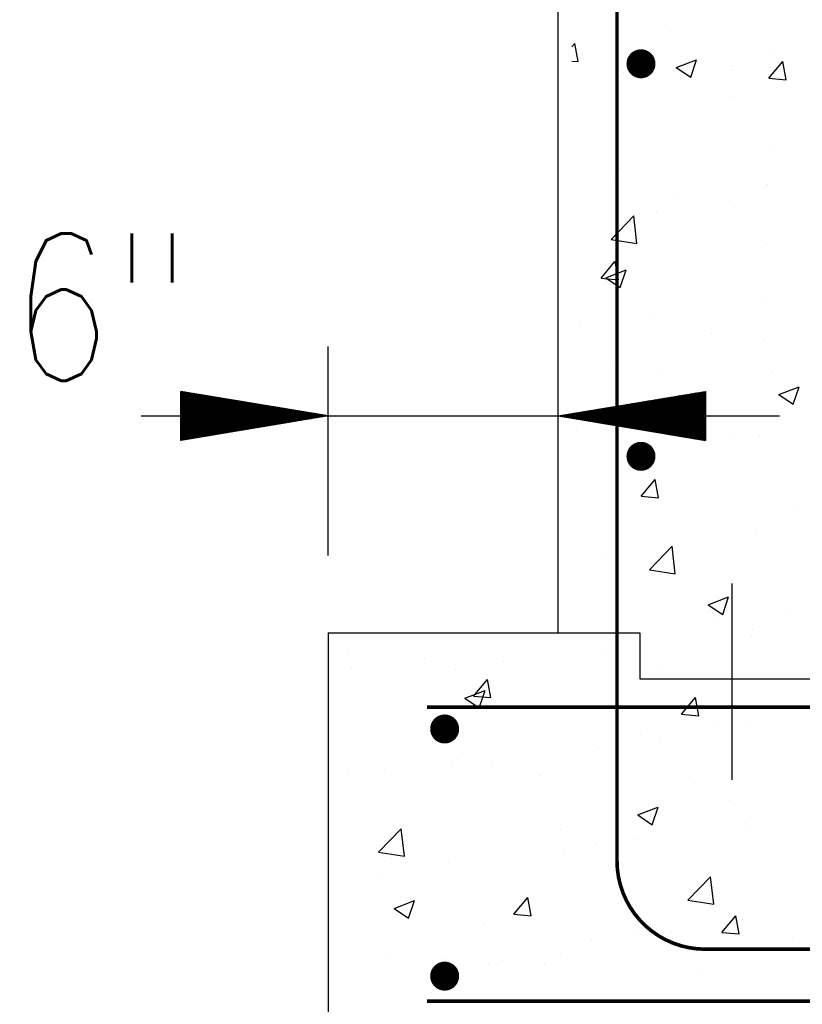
# Model space of a CAD drawing. Extents: x 0 to 7.6, y 0 to 9.85.
# Tile 4 of 39: x 3.41 to 3.94, y 2.23 to 2.9. Entities that reach past the tile are written whole.
import ezdxf

# ---------------------------------------------------------------- set-up
doc = ezdxf.new("R2010")
doc.units = 0
doc.header["$MEASUREMENT"] = 0
doc.layers.get('0').update_dxf_attribs({"color": 2, "linetype": 'CONTINUOUS'})
doc.layers.add('E-DETL', color=2, linetype='CONTINUOUS')
doc.layers.add('E-DETL-TEXT', color=3, linetype='CONTINUOUS')
doc.styles.add('ROMANS', font='ROMANS.SHX', dxfattribs={"width": 0.8})

# ---------------------------------------------------------------- blocks, each defined once
blk = doc.blocks.new('*X17')
at = {"color": 0}
for p, q in [((89.357, 60.1), (89.372, 60.115)), ((89.357, 60.083), (89.387, 60.113)), ((97.949, 59.694), (98.365, 60.111)), ((97.966, 59.694), (98.386, 60.114)), ((97.984, 59.694), (98.406, 60.116)), ((89.357, 60.065), (89.402, 60.11)), ((89.357, 60.047), (89.417, 60.107)), ((89.357, 60.03), (89.432, 60.105)), ((89.357, 60.012), (89.447, 60.102)), ((89.357, 59.994), (89.463, 60.1)), ((89.357, 59.977), (89.478, 60.097)), ((89.357, 59.959), (89.493, 60.095)), ((89.357, 59.941), (89.508, 60.092)), ((89.357, 59.924), (89.523, 60.09)), ((89.357, 59.906), (89.538, 60.087)), ((89.357, 59.888), (89.553, 60.085)), ((89.357, 59.871), (89.569, 60.082)), ((89.357, 59.853), (89.584, 60.08)), ((89.357, 59.835), (89.599, 60.077)), ((89.357, 59.818), (89.614, 60.075)), ((89.357, 59.8), (89.629, 60.072)), ((89.357, 59.782), (89.644, 60.07)), ((89.357, 59.764), (89.66, 60.067)), ((89.357, 59.747), (89.675, 60.065)), ((89.357, 59.729), (89.69, 60.062)), ((89.357, 59.711), (89.705, 60.06)), ((89.357, 59.694), (89.72, 60.057)), ((89.375, 59.694), (89.735, 60.054)), ((89.393, 59.694), (89.75, 60.052)), ((89.41, 59.694), (89.766, 60.049)), ((89.428, 59.694), (89.781, 60.047)), ((89.446, 59.694), (89.796, 60.044)), ((89.463, 59.694), (89.811, 60.042)), ((89.481, 59.694), (89.826, 60.039)), ((89.499, 59.694), (89.841, 60.037)), ((89.516, 59.694), (89.856, 60.034)), ((89.534, 59.694), (89.872, 60.032)), ((89.552, 59.694), (89.887, 60.029)), ((89.569, 59.694), (89.902, 60.027)), ((89.587, 59.694), (89.917, 60.024)), ((89.605, 59.694), (89.932, 60.022)), ((89.622, 59.694), (89.947, 60.019)), ((89.64, 59.694), (89.963, 60.017)), ((89.658, 59.694), (89.978, 60.014)), ((89.676, 59.694), (89.993, 60.012)), ((89.693, 59.694), (90.008, 60.009)), ((89.711, 59.694), (90.023, 60.006)), ((89.729, 59.694), (90.038, 60.004)), ((89.746, 59.694), (90.053, 60.001)), ((89.764, 59.694), (90.069, 59.999)), ((89.782, 59.694), (90.084, 59.996)), ((89.799, 59.694), (90.099, 59.994)), ((89.817, 59.694), (90.114, 59.991)), ((89.835, 59.694), (90.129, 59.989)), ((89.852, 59.694), (90.144, 59.986)), ((89.87, 59.694), (90.16, 59.984)), ((89.888, 59.694), (90.175, 59.981)), ((89.905, 59.694), (90.19, 59.979)), ((89.923, 59.694), (90.205, 59.976)), ((89.941, 59.694), (90.22, 59.974)), ((89.958, 59.694), (90.235, 59.971)), ((89.976, 59.694), (90.25, 59.969)), ((89.994, 59.694), (90.266, 59.966)), ((90.011, 59.694), (90.281, 59.964)), ((90.029, 59.694), (90.296, 59.961)), ((90.047, 59.694), (90.311, 59.958)), ((90.064, 59.694), (90.326, 59.956)), ((90.082, 59.694), (90.341, 59.953)), ((90.1, 59.694), (90.357, 59.951)), ((90.117, 59.694), (90.372, 59.948)), ((90.135, 59.694), (90.387, 59.946)), ((90.153, 59.694), (90.402, 59.943)), ((90.17, 59.694), (90.417, 59.941)), ((97.1, 59.694), (97.347, 59.941)), ((97.118, 59.694), (97.368, 59.945)), ((97.135, 59.694), (97.389, 59.948)), ((97.153, 59.694), (97.411, 59.952)), ((97.171, 59.694), (97.432, 59.955)), ((97.189, 59.694), (97.453, 59.959)), ((97.206, 59.694), (97.474, 59.962)), ((97.224, 59.694), (97.496, 59.966)), ((97.242, 59.694), (97.517, 59.969)), ((97.259, 59.694), (97.538, 59.973)), ((97.277, 59.694), (97.559, 59.976)), ((97.295, 59.694), (97.58, 59.98)), ((97.312, 59.694), (97.602, 59.984)), ((97.33, 59.694), (97.623, 59.987)), ((97.348, 59.694), (97.644, 59.991)), ((97.365, 59.694), (97.665, 59.994)), ((97.383, 59.694), (97.686, 59.998)), ((97.401, 59.694), (97.708, 60.001)), ((97.418, 59.694), (97.729, 60.005)), ((97.436, 59.694), (97.75, 60.008)), ((97.454, 59.694), (97.771, 60.012)), ((97.471, 59.694), (97.793, 60.015)), ((97.489, 59.694), (97.814, 60.019)), ((97.507, 59.694), (97.835, 60.022)), ((97.524, 59.694), (97.856, 60.026)), ((97.542, 59.694), (97.877, 60.029)), ((97.56, 59.694), (97.899, 60.033)), ((97.577, 59.694), (97.92, 60.037)), ((97.595, 59.694), (97.941, 60.04)), ((97.613, 59.694), (97.962, 60.044)), ((97.63, 59.694), (97.983, 60.047)), ((97.648, 59.694), (98.005, 60.051)), ((97.666, 59.694), (98.026, 60.054)), ((97.684, 59.694), (98.047, 60.058)), ((97.701, 59.694), (98.068, 60.061)), ((97.719, 59.694), (98.09, 60.065)), ((97.737, 59.694), (98.111, 60.068)), ((97.754, 59.694), (98.132, 60.072)), ((97.772, 59.694), (98.153, 60.075)), ((97.79, 59.694), (98.174, 60.079)), ((97.807, 59.694), (98.196, 60.083)), ((97.825, 59.694), (98.217, 60.086)), ((97.843, 59.694), (98.238, 60.09)), ((97.86, 59.694), (98.259, 60.093)), ((97.878, 59.694), (98.28, 60.097)), ((97.896, 59.694), (98.302, 60.1)), ((97.913, 59.694), (98.323, 60.104)), ((97.931, 59.694), (98.344, 60.107)), ((98.002, 59.694), (98.406, 60.098)), ((98.019, 59.694), (98.406, 60.08)), ((98.037, 59.694), (98.406, 60.063)), ((98.055, 59.694), (98.406, 60.045)), ((98.072, 59.694), (98.406, 60.027)), ((98.09, 59.694), (98.406, 60.01)), ((98.108, 59.694), (98.406, 59.992)), ((98.125, 59.694), (98.406, 59.974)), ((98.143, 59.694), (98.406, 59.957)), ((90.188, 59.694), (90.432, 59.938)), ((90.206, 59.694), (90.447, 59.936)), ((90.224, 59.694), (90.463, 59.933)), ((90.241, 59.694), (90.478, 59.931)), ((90.259, 59.694), (90.493, 59.928)), ((90.277, 59.694), (90.508, 59.926)), ((90.294, 59.694), (90.523, 59.923)), ((90.312, 59.694), (90.538, 59.921)), ((90.33, 59.694), (90.553, 59.918)), ((90.347, 59.694), (90.569, 59.916)), ((90.365, 59.694), (90.584, 59.913)), ((90.383, 59.694), (90.599, 59.911)), ((90.4, 59.694), (90.614, 59.908)), ((90.418, 59.694), (90.629, 59.905)), ((90.436, 59.694), (90.644, 59.903)), ((90.453, 59.694), (90.66, 59.9)), ((90.471, 59.694), (90.675, 59.898)), ((90.489, 59.694), (90.69, 59.895)), ((90.506, 59.694), (90.705, 59.893)), ((90.524, 59.694), (90.72, 59.89)), ((90.542, 59.694), (90.735, 59.888)), ((90.559, 59.694), (90.75, 59.885)), ((90.577, 59.694), (90.766, 59.883)), ((90.595, 59.694), (90.781, 59.88)), ((90.612, 59.694), (90.796, 59.878)), ((90.63, 59.694), (90.811, 59.875)), ((90.648, 59.694), (90.826, 59.873)), ((90.665, 59.694), (90.841, 59.87)), ((90.683, 59.694), (90.857, 59.868)), ((90.701, 59.694), (90.872, 59.865)), ((90.718, 59.694), (90.887, 59.863)), ((90.736, 59.694), (90.902, 59.86)), ((90.754, 59.694), (90.917, 59.857)), ((90.772, 59.694), (90.932, 59.855)), ((90.789, 59.694), (90.947, 59.852)), ((90.807, 59.694), (90.963, 59.85)), ((90.825, 59.694), (90.978, 59.847)), ((90.842, 59.694), (90.993, 59.845)), ((90.86, 59.694), (91.008, 59.842)), ((90.878, 59.694), (91.023, 59.84)), ((90.895, 59.694), (91.038, 59.837)), ((90.913, 59.694), (91.054, 59.835)), ((90.931, 59.694), (91.069, 59.832)), ((90.948, 59.694), (91.084, 59.83)), ((90.966, 59.694), (91.099, 59.827)), ((90.984, 59.694), (91.114, 59.825)), ((91.001, 59.694), (91.129, 59.822)), ((91.019, 59.694), (91.144, 59.82)), ((91.037, 59.694), (91.16, 59.817)), ((91.054, 59.694), (91.175, 59.815)), ((91.072, 59.694), (91.19, 59.812)), ((91.09, 59.694), (91.205, 59.809)), ((91.107, 59.694), (91.22, 59.807)), ((91.125, 59.694), (91.235, 59.804)), ((91.143, 59.694), (91.25, 59.802)), ((91.16, 59.694), (91.266, 59.799)), ((91.178, 59.694), (91.281, 59.797)), ((91.196, 59.694), (91.296, 59.794)), ((91.213, 59.694), (91.311, 59.792)), ((91.231, 59.694), (91.326, 59.789)), ((91.249, 59.694), (91.341, 59.787)), ((91.267, 59.694), (91.357, 59.784)), ((91.284, 59.694), (91.372, 59.782)), ((91.302, 59.694), (91.387, 59.779)), ((91.32, 59.694), (91.402, 59.777)), ((91.337, 59.694), (91.417, 59.774)), ((91.355, 59.694), (91.432, 59.772)), ((96.252, 59.694), (96.329, 59.771)), ((96.269, 59.694), (96.35, 59.775)), ((96.287, 59.694), (96.371, 59.778)), ((96.305, 59.694), (96.392, 59.782)), ((96.322, 59.694), (96.414, 59.786)), ((96.34, 59.694), (96.435, 59.789)), ((96.358, 59.694), (96.456, 59.793)), ((96.375, 59.694), (96.477, 59.796)), ((96.393, 59.694), (96.499, 59.8)), ((96.411, 59.694), (96.52, 59.803)), ((96.428, 59.694), (96.541, 59.807)), ((96.446, 59.694), (96.562, 59.81)), ((96.464, 59.694), (96.583, 59.814)), ((96.481, 59.694), (96.605, 59.817)), ((96.499, 59.694), (96.626, 59.821)), ((96.517, 59.694), (96.647, 59.824)), ((96.534, 59.694), (96.668, 59.828)), ((96.552, 59.694), (96.689, 59.831)), ((96.57, 59.694), (96.711, 59.835)), ((96.587, 59.694), (96.732, 59.839)), ((96.605, 59.694), (96.753, 59.842)), ((96.623, 59.694), (96.774, 59.846)), ((96.641, 59.694), (96.795, 59.849)), ((96.658, 59.694), (96.817, 59.853)), ((96.676, 59.694), (96.838, 59.856)), ((96.694, 59.694), (96.859, 59.86)), ((96.711, 59.694), (96.88, 59.863)), ((96.729, 59.694), (96.882, 59.847)), ((96.747, 59.694), (96.882, 59.829)), ((96.764, 59.694), (96.882, 59.812)), ((96.782, 59.694), (96.882, 59.794)), ((96.8, 59.694), (96.882, 59.776)), ((96.882, 59.705), (97.071, 59.895)), ((96.882, 59.723), (97.05, 59.892)), ((96.882, 59.741), (97.029, 59.888)), ((96.882, 59.759), (97.008, 59.885)), ((96.882, 59.776), (96.986, 59.881)), ((96.882, 59.794), (96.965, 59.877)), ((96.882, 59.812), (96.944, 59.874)), ((96.882, 59.829), (96.923, 59.87)), ((96.882, 59.847), (96.902, 59.867)), ((96.888, 59.694), (97.092, 59.899)), ((96.906, 59.694), (97.114, 59.902)), ((96.923, 59.694), (97.135, 59.906)), ((96.941, 59.694), (97.156, 59.909)), ((96.959, 59.694), (97.177, 59.913)), ((96.976, 59.694), (97.199, 59.916)), ((96.994, 59.694), (97.22, 59.92)), ((97.012, 59.694), (97.241, 59.923)), ((97.029, 59.694), (97.262, 59.927)), ((97.047, 59.694), (97.283, 59.93)), ((97.065, 59.694), (97.305, 59.934)), ((97.082, 59.694), (97.326, 59.938)), ((98.161, 59.694), (98.406, 59.939)), ((98.178, 59.694), (98.406, 59.921)), ((98.196, 59.694), (98.406, 59.904)), ((98.214, 59.694), (98.406, 59.886)), ((98.232, 59.694), (98.406, 59.868)), ((98.249, 59.694), (98.406, 59.851)), ((98.267, 59.694), (98.406, 59.833)), ((98.285, 59.694), (98.406, 59.815)), ((98.302, 59.694), (98.406, 59.798)), ((98.32, 59.694), (98.406, 59.78)), ((89.357, 59.287), (89.764, 59.694)), ((89.357, 59.305), (89.746, 59.694)), ((89.357, 59.323), (89.729, 59.694)), ((89.357, 59.34), (89.711, 59.694)), ((89.357, 59.358), (89.693, 59.694)), ((89.357, 59.376), (89.676, 59.694)), ((89.357, 59.393), (89.658, 59.694)), ((89.357, 59.411), (89.64, 59.694)), ((89.357, 59.429), (89.622, 59.694)), ((89.357, 59.446), (89.605, 59.694)), ((89.357, 59.464), (89.587, 59.694)), ((89.357, 59.482), (89.569, 59.694)), ((89.357, 59.499), (89.552, 59.694)), ((89.357, 59.517), (89.534, 59.694)), ((89.357, 59.535), (89.516, 59.694)), ((89.357, 59.552), (89.499, 59.694)), ((89.357, 59.57), (89.481, 59.694)), ((89.357, 59.588), (89.463, 59.694)), ((89.357, 59.605), (89.446, 59.694)), ((89.357, 59.623), (89.428, 59.694)), ((89.357, 59.641), (89.41, 59.694)), ((89.357, 59.658), (89.393, 59.694)), ((89.357, 59.676), (89.375, 59.694)), ((89.357, 59.694), (89.357, 59.694)), ((89.359, 59.271), (89.782, 59.694)), ((89.38, 59.275), (89.799, 59.694)), ((89.401, 59.278), (89.817, 59.694)), ((89.422, 59.282), (89.835, 59.694)), ((89.443, 59.285), (89.852, 59.694)), ((89.465, 59.289), (89.87, 59.694)), ((89.486, 59.292), (89.888, 59.694)), ((89.507, 59.296), (89.905, 59.694)), ((89.528, 59.299), (89.923, 59.694)), ((89.549, 59.303), (89.941, 59.694)), ((89.571, 59.307), (89.958, 59.694)), ((89.592, 59.31), (89.976, 59.694)), ((89.613, 59.314), (89.994, 59.694)), ((89.634, 59.317), (90.011, 59.694)), ((89.656, 59.321), (90.029, 59.694)), ((89.677, 59.324), (90.047, 59.694)), ((89.698, 59.328), (90.064, 59.694)), ((89.719, 59.331), (90.082, 59.694)), ((89.74, 59.335), (90.1, 59.694)), ((89.762, 59.338), (90.117, 59.694)), ((89.783, 59.342), (90.135, 59.694)), ((89.804, 59.345), (90.153, 59.694)), ((89.825, 59.349), (90.17, 59.694)), ((89.846, 59.352), (90.188, 59.694)), ((89.868, 59.356), (90.206, 59.694)), ((89.889, 59.36), (90.224, 59.694)), ((89.91, 59.363), (90.241, 59.694)), ((89.931, 59.367), (90.259, 59.694)), ((89.953, 59.37), (90.277, 59.694)), ((89.974, 59.374), (90.294, 59.694)), ((89.995, 59.377), (90.312, 59.694)), ((90.016, 59.381), (90.33, 59.694)), ((90.037, 59.384), (90.347, 59.694)), ((90.059, 59.388), (90.365, 59.694)), ((90.08, 59.391), (90.383, 59.694)), ((90.101, 59.395), (90.4, 59.694)), ((90.122, 59.398), (90.418, 59.694)), ((90.143, 59.402), (90.436, 59.694)), ((90.165, 59.405), (90.453, 59.694)), ((90.186, 59.409), (90.471, 59.694)), ((90.207, 59.413), (90.489, 59.694)), ((90.228, 59.416), (90.506, 59.694)), ((90.249, 59.42), (90.524, 59.694)), ((90.271, 59.423), (90.542, 59.694)), ((90.292, 59.427), (90.559, 59.694)), ((90.313, 59.43), (90.577, 59.694)), ((90.334, 59.434), (90.595, 59.694)), ((90.356, 59.437), (90.612, 59.694)), ((90.377, 59.441), (90.63, 59.694)), ((90.398, 59.444), (90.648, 59.694)), ((90.419, 59.448), (90.665, 59.694)), ((90.44, 59.451), (90.683, 59.694)), ((90.462, 59.455), (90.701, 59.694)), ((90.483, 59.459), (90.718, 59.694)), ((90.504, 59.462), (90.736, 59.694)), ((90.525, 59.466), (90.754, 59.694)), ((90.546, 59.469), (90.772, 59.694)), ((90.568, 59.473), (90.789, 59.694)), ((90.589, 59.476), (90.807, 59.694)), ((90.61, 59.48), (90.825, 59.694)), ((90.631, 59.483), (90.842, 59.694)), ((90.653, 59.487), (90.86, 59.694)), ((90.674, 59.49), (90.878, 59.694)), ((90.695, 59.494), (90.895, 59.694)), ((90.716, 59.497), (90.913, 59.694)), ((90.737, 59.501), (90.931, 59.694)), ((90.759, 59.504), (90.948, 59.694)), ((90.78, 59.508), (90.966, 59.694)), ((90.801, 59.512), (90.984, 59.694)), ((90.822, 59.515), (91.001, 59.694)), ((90.843, 59.519), (91.019, 59.694)), ((90.865, 59.522), (91.037, 59.694)), ((90.886, 59.526), (91.054, 59.694)), ((90.907, 59.529), (91.072, 59.694)), ((90.928, 59.533), (91.09, 59.694)), ((90.95, 59.536), (91.107, 59.694)), ((90.971, 59.54), (91.125, 59.694)), ((90.992, 59.543), (91.143, 59.694)), ((91.013, 59.547), (91.16, 59.694)), ((91.034, 59.55), (91.178, 59.694)), ((91.056, 59.554), (91.196, 59.694)), ((91.077, 59.558), (91.213, 59.694)), ((91.098, 59.561), (91.231, 59.694)), ((91.119, 59.565), (91.249, 59.694)), ((91.14, 59.568), (91.267, 59.694)), ((91.162, 59.572), (91.284, 59.694)), ((91.183, 59.575), (91.302, 59.694)), ((91.204, 59.579), (91.32, 59.694)), ((91.225, 59.582), (91.337, 59.694)), ((91.247, 59.586), (91.355, 59.694)), ((91.268, 59.589), (91.373, 59.694)), ((91.289, 59.593), (91.39, 59.694)), ((91.31, 59.596), (91.408, 59.694)), ((91.331, 59.6), (91.426, 59.694)), ((91.353, 59.603), (91.443, 59.694)), ((91.373, 59.694), (91.447, 59.769)), ((91.374, 59.607), (91.461, 59.694)), ((91.39, 59.694), (91.463, 59.767)), ((91.395, 59.611), (91.479, 59.694)), ((91.408, 59.694), (91.478, 59.764)), ((91.416, 59.614), (91.496, 59.694)), ((91.426, 59.694), (91.493, 59.762)), ((91.437, 59.618), (91.514, 59.694)), ((91.443, 59.694), (91.508, 59.759)), ((91.459, 59.621), (91.532, 59.694)), ((91.461, 59.694), (91.523, 59.756)), ((91.479, 59.694), (91.538, 59.754)), ((91.48, 59.625), (91.549, 59.694)), ((91.496, 59.694), (91.554, 59.751)), ((91.501, 59.628), (91.567, 59.694)), ((91.514, 59.694), (91.569, 59.749)), ((91.522, 59.632), (91.585, 59.694)), ((91.532, 59.694), (91.584, 59.746)), ((91.543, 59.635), (91.602, 59.694)), ((91.549, 59.694), (91.599, 59.744)), ((91.565, 59.639), (91.62, 59.694)), ((91.567, 59.694), (91.614, 59.741)), ((91.585, 59.694), (91.629, 59.739)), ((91.586, 59.642), (91.638, 59.694)), ((91.602, 59.694), (91.644, 59.736)), ((91.607, 59.646), (91.655, 59.694)), ((91.62, 59.694), (91.66, 59.734)), ((91.628, 59.649), (91.673, 59.694)), ((91.638, 59.694), (91.675, 59.731)), ((91.65, 59.653), (91.691, 59.694)), ((91.655, 59.694), (91.69, 59.729)), ((91.671, 59.657), (91.708, 59.694)), ((91.673, 59.694), (91.705, 59.726)), ((91.691, 59.694), (91.72, 59.724)), ((91.692, 59.66), (91.726, 59.694)), ((91.708, 59.694), (91.735, 59.721)), ((91.713, 59.664), (91.744, 59.694)), ((91.726, 59.694), (91.751, 59.719)), ((91.734, 59.667), (91.761, 59.694)), ((91.744, 59.694), (91.766, 59.716)), ((91.756, 59.671), (91.779, 59.694)), ((91.761, 59.694), (91.781, 59.714)), ((91.777, 59.674), (91.797, 59.694)), ((91.779, 59.694), (91.796, 59.711)), ((91.797, 59.694), (91.811, 59.708)), ((91.798, 59.678), (91.815, 59.694)), ((91.815, 59.694), (91.826, 59.706)), ((91.819, 59.681), (91.832, 59.694)), ((91.832, 59.694), (91.841, 59.703)), ((91.84, 59.685), (91.85, 59.694)), ((91.85, 59.694), (91.857, 59.701)), ((91.862, 59.688), (91.868, 59.694)), ((91.868, 59.694), (91.872, 59.698)), ((91.883, 59.692), (91.885, 59.694)), ((91.885, 59.694), (91.887, 59.696)), ((95.878, 59.692), (95.88, 59.694)), ((95.88, 59.694), (95.883, 59.697)), ((95.893, 59.69), (95.898, 59.694)), ((95.898, 59.694), (95.905, 59.701)), ((95.909, 59.687), (95.916, 59.694)), ((95.916, 59.694), (95.926, 59.704)), ((95.924, 59.685), (95.933, 59.694)), ((95.933, 59.694), (95.947, 59.708)), ((95.939, 59.682), (95.951, 59.694)), ((95.951, 59.694), (95.968, 59.711)), ((95.954, 59.679), (95.969, 59.694)), ((95.969, 59.694), (95.989, 59.715)), ((95.969, 59.677), (95.986, 59.694)), ((95.984, 59.674), (96.004, 59.694)), ((95.986, 59.694), (96.011, 59.718)), ((95.999, 59.672), (96.022, 59.694)), ((96.004, 59.694), (96.032, 59.722)), ((96.015, 59.669), (96.039, 59.694)), ((96.022, 59.694), (96.053, 59.725)), ((96.03, 59.667), (96.057, 59.694)), ((96.039, 59.694), (96.074, 59.729)), ((96.045, 59.664), (96.075, 59.694)), ((96.057, 59.694), (96.095, 59.732)), ((96.06, 59.662), (96.093, 59.694)), ((96.075, 59.694), (96.117, 59.736)), ((96.075, 59.659), (96.11, 59.694)), ((96.09, 59.657), (96.128, 59.694)), ((96.093, 59.694), (96.138, 59.74)), ((96.106, 59.654), (96.146, 59.694)), ((96.11, 59.694), (96.159, 59.743)), ((96.121, 59.652), (96.163, 59.694)), ((96.128, 59.694), (96.18, 59.747)), ((96.136, 59.649), (96.181, 59.694)), ((96.146, 59.694), (96.202, 59.75)), ((96.151, 59.647), (96.199, 59.694)), ((96.163, 59.694), (96.223, 59.754)), ((96.166, 59.644), (96.216, 59.694)), ((96.181, 59.694), (96.244, 59.757)), ((96.181, 59.642), (96.234, 59.694)), ((96.196, 59.639), (96.252, 59.694)), ((96.199, 59.694), (96.265, 59.761)), ((96.212, 59.637), (96.269, 59.694)), ((96.216, 59.694), (96.286, 59.764)), ((96.227, 59.634), (96.287, 59.694)), ((96.234, 59.694), (96.308, 59.768)), ((96.242, 59.631), (96.305, 59.694)), ((96.257, 59.629), (96.322, 59.694)), ((96.272, 59.626), (96.34, 59.694)), ((96.287, 59.624), (96.358, 59.694)), ((96.303, 59.621), (96.375, 59.694)), ((96.318, 59.619), (96.393, 59.694)), ((96.333, 59.616), (96.411, 59.694)), ((96.348, 59.614), (96.428, 59.694)), ((96.363, 59.611), (96.446, 59.694)), ((96.378, 59.609), (96.464, 59.694)), ((96.393, 59.606), (96.481, 59.694)), ((96.409, 59.604), (96.499, 59.694)), ((96.424, 59.601), (96.517, 59.694)), ((96.439, 59.599), (96.534, 59.694)), ((96.454, 59.596), (96.552, 59.694)), ((96.469, 59.594), (96.57, 59.694)), ((96.484, 59.591), (96.587, 59.694)), ((96.5, 59.589), (96.605, 59.694)), ((96.515, 59.586), (96.623, 59.694)), ((96.53, 59.583), (96.641, 59.694)), ((96.545, 59.581), (96.658, 59.694)), ((96.56, 59.578), (96.676, 59.694)), ((96.575, 59.576), (96.694, 59.694)), ((96.59, 59.573), (96.711, 59.694)), ((96.606, 59.571), (96.729, 59.694)), ((96.621, 59.568), (96.747, 59.694)), ((96.636, 59.566), (96.764, 59.694)), ((96.651, 59.563), (96.782, 59.694)), ((96.666, 59.561), (96.8, 59.694)), ((96.681, 59.558), (96.817, 59.694)), ((96.697, 59.556), (96.835, 59.694)), ((96.712, 59.553), (96.853, 59.694)), ((96.727, 59.551), (96.87, 59.694)), ((96.742, 59.548), (96.882, 59.688)), ((96.757, 59.546), (96.882, 59.67)), ((96.772, 59.543), (96.882, 59.652)), ((96.787, 59.541), (96.882, 59.635)), ((96.803, 59.538), (96.882, 59.617)), ((96.817, 59.694), (96.882, 59.759)), ((96.835, 59.694), (96.882, 59.741)), ((96.853, 59.694), (96.882, 59.723)), ((96.87, 59.694), (96.882, 59.705)), ((96.882, 59.529), (97.047, 59.694)), ((96.882, 59.546), (97.029, 59.694)), ((96.882, 59.564), (97.012, 59.694)), ((96.882, 59.582), (96.994, 59.694)), ((96.882, 59.599), (96.976, 59.694)), ((96.882, 59.617), (96.959, 59.694)), ((96.882, 59.635), (96.941, 59.694)), ((96.882, 59.652), (96.923, 59.694)), ((96.882, 59.67), (96.906, 59.694)), ((96.882, 59.688), (96.888, 59.694)), ((96.893, 59.523), (97.065, 59.694)), ((96.909, 59.52), (97.082, 59.694)), ((96.924, 59.518), (97.1, 59.694)), ((96.939, 59.515), (97.118, 59.694)), ((96.954, 59.513), (97.135, 59.694)), ((96.969, 59.51), (97.153, 59.694)), ((96.984, 59.508), (97.171, 59.694)), ((97, 59.505), (97.189, 59.694)), ((97.015, 59.503), (97.206, 59.694)), ((97.03, 59.5), (97.224, 59.694)), ((97.045, 59.498), (97.242, 59.694)), ((97.06, 59.495), (97.259, 59.694)), ((97.075, 59.493), (97.277, 59.694)), ((97.09, 59.49), (97.295, 59.694)), ((97.106, 59.488), (97.312, 59.694)), ((97.121, 59.485), (97.33, 59.694)), ((97.136, 59.482), (97.348, 59.694)), ((97.151, 59.48), (97.365, 59.694)), ((97.166, 59.477), (97.383, 59.694)), ((97.181, 59.475), (97.401, 59.694)), ((97.197, 59.472), (97.418, 59.694)), ((97.212, 59.47), (97.436, 59.694)), ((97.227, 59.467), (97.454, 59.694)), ((97.242, 59.465), (97.471, 59.694)), ((97.257, 59.462), (97.489, 59.694)), ((97.272, 59.46), (97.507, 59.694)), ((97.287, 59.457), (97.524, 59.694)), ((97.303, 59.455), (97.542, 59.694)), ((97.318, 59.452), (97.56, 59.694)), ((97.333, 59.45), (97.577, 59.694)), ((97.348, 59.447), (97.595, 59.694)), ((97.363, 59.445), (97.613, 59.694)), ((97.378, 59.442), (97.63, 59.694)), ((97.394, 59.44), (97.648, 59.694)), ((97.409, 59.437), (97.666, 59.694)), ((97.424, 59.435), (97.684, 59.694)), ((97.439, 59.432), (97.701, 59.694)), ((97.454, 59.429), (97.719, 59.694)), ((97.469, 59.427), (97.737, 59.694)), ((97.484, 59.424), (97.754, 59.694)), ((97.5, 59.422), (97.772, 59.694)), ((97.515, 59.419), (97.79, 59.694)), ((97.53, 59.417), (97.807, 59.694)), ((97.545, 59.414), (97.825, 59.694)), ((97.56, 59.412), (97.843, 59.694)), ((97.575, 59.409), (97.86, 59.694)), ((97.59, 59.407), (97.878, 59.694)), ((97.606, 59.404), (97.896, 59.694)), ((97.621, 59.402), (97.913, 59.694)), ((97.636, 59.399), (97.931, 59.694)), ((97.651, 59.397), (97.949, 59.694)), ((97.666, 59.394), (97.966, 59.694)), ((97.681, 59.392), (97.984, 59.694)), ((97.697, 59.389), (98.002, 59.694)), ((97.712, 59.387), (98.019, 59.694)), ((97.727, 59.384), (98.037, 59.694)), ((97.742, 59.381), (98.055, 59.694)), ((97.757, 59.379), (98.072, 59.694)), ((97.772, 59.376), (98.09, 59.694)), ((97.787, 59.374), (98.108, 59.694)), ((97.803, 59.371), (98.125, 59.694)), ((97.818, 59.369), (98.143, 59.694)), ((97.833, 59.366), (98.161, 59.694)), ((97.848, 59.364), (98.178, 59.694)), ((97.863, 59.361), (98.196, 59.694)), ((97.878, 59.359), (98.214, 59.694)), ((97.894, 59.356), (98.232, 59.694)), ((97.909, 59.354), (98.249, 59.694)), ((97.924, 59.351), (98.267, 59.694)), ((97.939, 59.349), (98.285, 59.694)), ((97.954, 59.346), (98.302, 59.694)), ((97.969, 59.344), (98.32, 59.694)), ((97.984, 59.341), (98.338, 59.694)), ((98, 59.339), (98.355, 59.694)), ((98.015, 59.336), (98.373, 59.694)), ((98.03, 59.333), (98.391, 59.694)), ((98.045, 59.331), (98.406, 59.692)), ((98.06, 59.328), (98.406, 59.674)), ((98.075, 59.326), (98.406, 59.656)), ((98.091, 59.323), (98.406, 59.639)), ((98.106, 59.321), (98.406, 59.621)), ((98.121, 59.318), (98.406, 59.603)), ((98.338, 59.694), (98.406, 59.762)), ((98.355, 59.694), (98.406, 59.745)), ((98.373, 59.694), (98.406, 59.727)), ((98.391, 59.694), (98.406, 59.709)), ((96.818, 59.536), (96.882, 59.599)), ((96.833, 59.533), (96.882, 59.582)), ((96.848, 59.53), (96.882, 59.564)), ((96.863, 59.528), (96.882, 59.546)), ((96.878, 59.525), (96.882, 59.529)), ((98.136, 59.316), (98.406, 59.585)), ((98.151, 59.313), (98.406, 59.568)), ((98.166, 59.311), (98.406, 59.55)), ((98.181, 59.308), (98.406, 59.532)), ((98.197, 59.306), (98.406, 59.515)), ((98.212, 59.303), (98.406, 59.497)), ((98.227, 59.301), (98.406, 59.479)), ((98.242, 59.298), (98.406, 59.462)), ((98.257, 59.296), (98.406, 59.444)), ((98.272, 59.293), (98.406, 59.426)), ((98.288, 59.291), (98.406, 59.409)), ((98.303, 59.288), (98.406, 59.391)), ((98.318, 59.286), (98.406, 59.373)), ((98.333, 59.283), (98.406, 59.356)), ((98.348, 59.28), (98.406, 59.338)), ((98.363, 59.278), (98.406, 59.32)), ((98.378, 59.275), (98.406, 59.303)), ((98.394, 59.273), (98.406, 59.285))]:
    blk.add_line(p, q, dxfattribs=at)
blk = doc.blocks.new('*X23')
at = {"color": 0}
for p, q in [((97.808, 73.516), (97.808, 73.516)), ((96.104, 73.242), (96.154, 73.302)), ((96.212, 72.988), (96.154, 73.302)), ((97.905, 72.886), (98.255, 73.021)), ((98.153, 72.719), (98.255, 73.021)), ((99.587, 73.18), (99.587, 73.18)), ((96.104, 72.998), (96.212, 72.988)), ((96.194, 72.957), (96.194, 72.957)), ((97.905, 72.886), (98.153, 72.719)), ((98.857, 72.903), (98.857, 72.903)), ((99.499, 72.701), (99.74, 72.988)), ((99.798, 72.675), (99.74, 72.988)), ((96.99, 72.805), (96.99, 72.805)), ((98.863, 72.844), (98.863, 72.844)), ((99.499, 72.701), (99.798, 72.675)), ((98.883, 72.382), (98.883, 72.382)), ((99.526, 71.516), (99.526, 71.516)), ((96.929, 71.141), (96.929, 71.141)), ((96.814, 70.974), (96.814, 70.974)), ((99.483, 70.861), (99.483, 70.861)), ((97.851, 70.653), (97.851, 70.653)), ((98.819, 70.574), (98.819, 70.574)), ((96.781, 69.921), (97.17, 70.327)), ((97.225, 69.852), (97.17, 70.327)), ((97.567, 70.409), (97.567, 70.409)), ((96.781, 69.921), (97.225, 69.852)), ((99.465, 69.851), (99.465, 69.851)), ((96.606, 69.254), (96.847, 69.541)), ((96.905, 69.227), (96.848, 69.541)), ((96.869, 69.476), (96.869, 69.476)), ((96.688, 69.261), (97.038, 69.395)), ((96.937, 69.093), (97.038, 69.395)), ((96.606, 69.254), (96.905, 69.227)), ((96.688, 69.261), (96.937, 69.093)), ((99.397, 68.852), (99.397, 68.852)), ((97.504, 68.602), (97.504, 68.602)), ((96.252, 68.437), (96.252, 68.437)), ((98.509, 68.306), (98.509, 68.306)), ((99.405, 68.187), (99.405, 68.187)), ((96.808, 67.812), (96.808, 67.812)), ((96.894, 67.748), (96.894, 67.748)), ((97.645, 67.669), (97.645, 67.669)), ((99.563, 67.635), (99.563, 67.635)), ((99.673, 67.248), (100.023, 67.382)), ((99.673, 67.248), (99.921, 67.08)), ((99.921, 67.08), (100.023, 67.382)), ((98.082, 66.879), (98.082, 66.879)), ((96.188, 66.63), (96.188, 66.63)), ((98.843, 66.572), (98.843, 66.572)), ((99.344, 66.522), (99.344, 66.522)), ((96.747, 66.147), (96.747, 66.147)), ((97.3, 65.493), (97.541, 65.78)), ((97.514, 65.765), (97.514, 65.765)), ((97.599, 65.466), (97.541, 65.78)), ((97.3, 65.493), (97.599, 65.466)), ((99.924, 65.323), (99.924, 65.323)), ((96.767, 64.907), (96.767, 64.907)), ((99.283, 64.858), (99.283, 64.858)), ((97.444, 64.223), (97.833, 64.629)), ((97.888, 64.154), (97.833, 64.629)), ((96.686, 64.483), (96.686, 64.483)), ((97.444, 64.223), (97.888, 64.154)), ((97.836, 64.321), (97.836, 64.321)), ((98.456, 63.622), (98.806, 63.756)), ((98.705, 63.454), (98.806, 63.756)), ((98.456, 63.622), (98.705, 63.454)), ((99.861, 63.516), (99.861, 63.516)), ((98.609, 63.351), (98.609, 63.351)), ((99.222, 63.193), (99.222, 63.193)), ((99.21, 63.097), (99.21, 63.097))]:
    blk.add_line(p, q, dxfattribs=at)
blk = doc.blocks.new('*X24')
at = {"color": 0}
for p, q in [((92.257, 62.764), (92.257, 62.764)), ((93.558, 62.686), (93.558, 62.686)), ((96.625, 62.819), (96.625, 62.819)), ((92.306, 62.521), (92.306, 62.521)), ((94.1, 62.498), (94.1, 62.498)), ((94.926, 62.651), (94.926, 62.651)), ((97.595, 62.538), (97.595, 62.538)), ((94.408, 62.045), (94.649, 62.333)), ((94.707, 62.019), (94.649, 62.333)), ((94.255, 62.009), (94.605, 62.144)), ((94.255, 62.009), (94.504, 61.841)), ((94.408, 62.045), (94.707, 62.019)), ((94.504, 61.841), (94.605, 62.143)), ((97.994, 61.732), (98.235, 62.019)), ((98.293, 61.705), (98.235, 62.019)), ((97.994, 61.732), (98.293, 61.706)), ((98.545, 61.544), (98.545, 61.544)), ((99.161, 61.529), (99.161, 61.529)), ((97.294, 61.379), (97.294, 61.379)), ((97.63, 61.338), (97.63, 61.338)), ((96.565, 61.154), (96.565, 61.154)), ((94.136, 60.963), (94.136, 60.963)), ((94.039, 60.834), (94.039, 60.834)), ((94.714, 60.838), (94.714, 60.838)), ((92.242, 60.714), (92.242, 60.714)), ((92.877, 60.781), (92.877, 60.781)), ((95.546, 60.668), (95.546, 60.668)), ((98.215, 60.556), (98.215, 60.556)), ((97.239, 59.996), (97.589, 60.13)), ((97.488, 59.828), (97.59, 60.13)), ((98.828, 60.24), (98.828, 60.24)), ((97.239, 59.996), (97.488, 59.828)), ((99.101, 59.864), (99.101, 59.864)), ((99.124, 59.821), (99.124, 59.821)), ((92.77, 59.352), (93.16, 59.758)), ((93.215, 59.283), (93.16, 59.758)), ((95.912, 59.74), (95.912, 59.74)), ((96.504, 59.49), (96.504, 59.49)), ((97.23, 59.572), (97.23, 59.572)), ((92.77, 59.352), (93.215, 59.283)), ((95.978, 59.407), (95.978, 59.407)), ((92.996, 59.239), (92.996, 59.239)), ((93.978, 59.169), (93.978, 59.169)), ((92.821, 58.991), (92.821, 58.991)), ((98.106, 58.525), (98.496, 58.93)), ((98.551, 58.456), (98.496, 58.93)), ((93.038, 58.383), (93.388, 58.518)), ((93.287, 58.216), (93.388, 58.518)), ((95.101, 58.284), (95.342, 58.572)), ((95.4, 58.258), (95.342, 58.572)), ((98.106, 58.525), (98.551, 58.456)), ((93.038, 58.383), (93.287, 58.216)), ((95.101, 58.284), (95.4, 58.258)), ((98.688, 57.971), (98.929, 58.258)), ((98.987, 57.944), (98.929, 58.258)), ((94.572, 58.113), (94.572, 58.113)), ((99.04, 58.2), (99.04, 58.2)), ((97.241, 58.001), (97.241, 58.001)), ((97.822, 57.99), (97.822, 57.99)), ((98.688, 57.971), (98.987, 57.945)), ((96.443, 57.825), (96.443, 57.825)), ((97.808, 57.849), (97.808, 57.849)), ((99.91, 57.888), (99.91, 57.888)), ((95.915, 57.6), (95.915, 57.6)), ((92.957, 57.554), (92.957, 57.554)), ((93.917, 57.505), (93.917, 57.505)), ((94.663, 57.435), (94.663, 57.435)), ((94.906, 57.489), (94.906, 57.489)), ((95.626, 57.442), (95.626, 57.442)), ((98.296, 57.329), (98.296, 57.329))]:
    blk.add_line(p, q, dxfattribs=at)

msp = doc.modelspace()

# ---------------------------------------------------------------- linework, layer by layer
at = {"layer": 'E-DETL'}
for p, q in [((3.77423, 2.48565), (3.77423, 3.73564)), ((3.77423, 2.63296), (3.78348, 2.63296)), ((3.78348, 2.63296), (3.78356, 2.63296)), ((3.89224, 2.51915), (3.89224, 2.38588)), ((3.61798, 2.48565), (3.82985, 2.48565)), ((3.61798, 2.48565), (3.61798, 2.17315)), ((3.82985, 2.48565), (3.82985, 2.4544)), ((3.82985, 2.4544), (3.9586, 2.4544))]:
    msp.add_line(p, q, dxfattribs=at)
at = {"layer": 'E-DETL', "const_width": 0.00246}
for points in [[(3.81423, 2.32954), (3.81423, 3.66426)], [(3.68518, 2.43522), (5.68193, 2.43522)], [(3.87423, 2.27089), (4.43673, 2.27089)], [(3.68518, 2.23565), (5.68193, 2.23565)]]:
    msp.add_lwpolyline(points, dxfattribs=at)
at = {"layer": 'E-DETL', "const_width": 0.00984}
for points in [[(3.82559, 2.87206, 1), (3.83544, 2.87206, 1)], [(3.82559, 2.60553, 1), (3.83544, 2.60553, 1)], [(3.69228, 2.42043, 1), (3.70212, 2.42043, 1)], [(3.69228, 2.42043, -1), (3.70212, 2.42043, -1)], [(3.69228, 2.25261, 1), (3.70212, 2.25261, 1)]]:
    msp.add_lwpolyline(points, format="xyb", close=True, dxfattribs=at)
at = {"layer": 'E-DETL', "const_width": 0.00246}
msp.add_lwpolyline([(3.81423, 2.33089, 0.414214), (3.87423, 2.27089, 0.414214)], format="xyb", dxfattribs=at)
at = {"layer": 'E-DETL-TEXT'}
for p, q in [((3.61798, 2.53823), (3.61798, 2.68015)), ((3.51798, 2.6163), (3.51798, 2.64963)), ((3.61798, 2.63296), (3.51798, 2.64963)), ((3.77423, 2.63296), (3.87423, 2.64963)), ((3.87423, 2.64963), (3.87423, 2.6163)), ((3.49104, 2.63296), (3.61798, 2.63296)), ((3.61798, 2.63296), (3.51798, 2.6163)), ((3.60973, 2.63296), (3.60909, 2.63296)), ((3.61798, 2.63296), (3.60973, 2.63296)), ((3.61798, 2.63296), (3.77423, 2.63296)), ((3.77423, 2.63296), (3.87423, 2.6163)), ((3.77423, 2.63296), (3.92468, 2.63296))]:
    msp.add_line(p, q, dxfattribs=at)

# ---------------------------------------------------------------- block references
at = {"layer": 'E-DETL', "xscale": 0.03937, "yscale": 0.03937, "zscale": 0.03937}
for name in ['*X23', '*X24']:
    msp.add_blockref(name, (0, 0), dxfattribs=at)
at = {"layer": 'E-DETL-TEXT', "xscale": 0.03937, "yscale": 0.03937, "zscale": 0.03937}
msp.add_blockref('*X17', (0, 0.2828), dxfattribs=at)

# ---------------------------------------------------------------- texts
at = {"layer": 'E-DETL-TEXT', "style": 'ROMANS', "width": 0.8}
msp.add_text('6"', height=0.1, dxfattribs=at).set_placement((3.40245, 2.65688))

doc.saveas('drawing.dxf')
